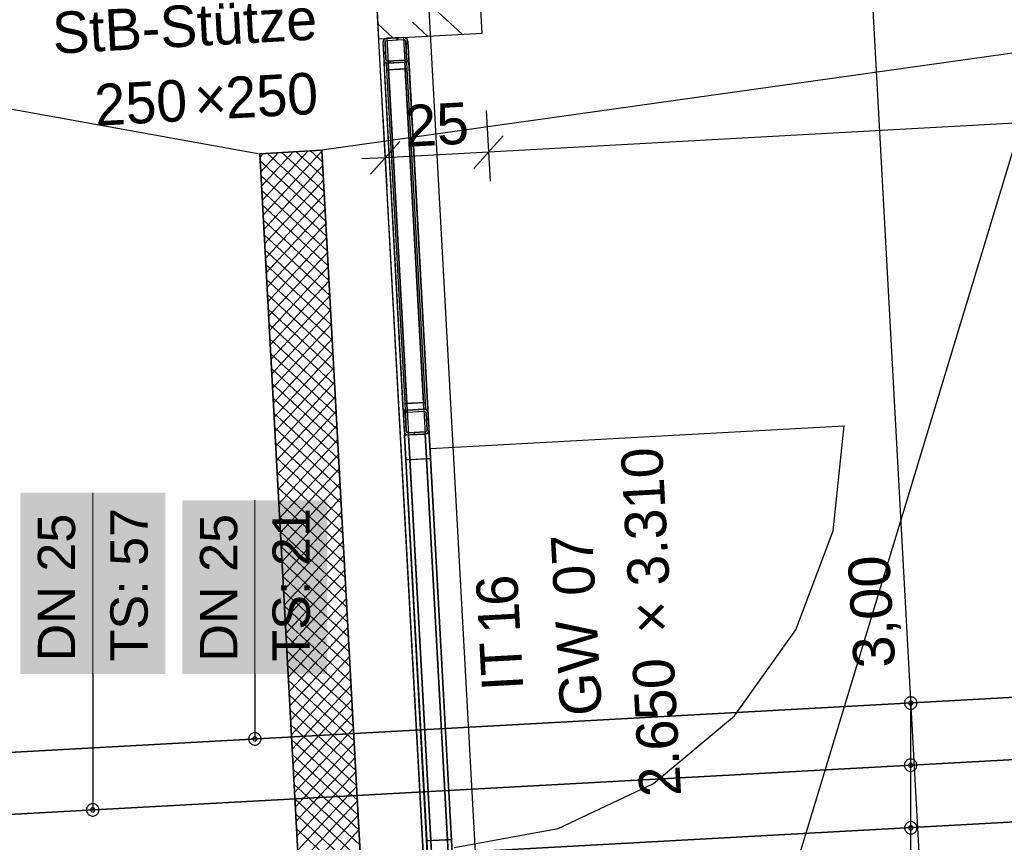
# Model space of a CAD drawing. Extents: x 199 to 1388, y 138 to 979.
# Tile 39 of 155: x 673 to 720, y 416 to 455. Entities that reach past the tile are written whole.
import ezdxf
from ezdxf.lldxf.tags import DXFTag

# ---------------------------------------------------------------- set-up
doc = ezdxf.new("R2010")
doc.units = 0
for name, color, linetype, lineweight, true_color in [('01AFU Allgemein Bemaßung-A07ET47HDI', 7, 'Continuous', 25, 0x848484), ('20 Bodenaufbau - Gefällelinien', 7, 'Continuous', 25, 0x848484), ('20 Dach Stb-Decke-A07ET47IDI', 7, 'Continuous', 25, 0x848484), ('20 Gitterwände - Beschriftung-A07ET47UDI', 7, 'Continuous', 25, 0x848484), ('20 Gitterwände-A07ET47DDI', 7, 'Continuous', 25, 0x848484), ('20 Innenwände-A07ET47KDI', 7, 'Continuous', 25, 0x848484), ('20 Stützen - Beschriftung-A07ET47VDI', 7, 'Continuous', 25, 0x848484), ('20 Stützen-A07ET47WDI', 7, 'Continuous', 25, 0x848484), ('20 Türen Gitterwände - NR', 7, 'Continuous', 25, 0x848484), ('70 Bodenabläufe+Rinnen', 7, 'Continuous', 25, 0x848484), ('A-0', 7, 'Continuous', 25, 0x848484), ('H_Ruecklauf', 5, 'STRICHLINIE2', 35, 0x0000ff), ('H_Vorlauf', 1, 'Continuous', 35, 0xff0000), ('UPO_Loop2', 140, 'Continuous', 30, 0x00bfff)]:
    doc.layers.add(name, color=color, linetype=linetype, lineweight=lineweight, true_color=true_color)
for name, color, linetype, lineweight in [('02 Raster Gebäude-A07ET47NDI', 7, 'Continuous', 25), ('H_Mass', 7, 'Continuous', 25), ('H_Text', 7, 'Continuous', 25)]:
    doc.layers.add(name, color=color, linetype=linetype, lineweight=lineweight)
doc.styles.get("Standard").update_dxf_attribs({"font": 'arial.ttf'})
tags = doc.linetypes.add('Raster-A07ET47ODI', pattern=[0.2, 0.1, -0.05, 0, -0.05]).pattern_tags.tags
tags[10:11] = [DXFTag(74, 4), DXFTag(75, 0), DXFTag(340, '0'), DXFTag(46, 1.0), DXFTag(50, 0.0), DXFTag(44, 0.0), DXFTag(45, 0.0)]
tags[8:9] = [DXFTag(74, 4), DXFTag(75, 0), DXFTag(340, '0'), DXFTag(46, 1.0), DXFTag(50, 0.0), DXFTag(44, 0.0), DXFTag(45, 0.0)]
tags[6:7] = [DXFTag(74, 4), DXFTag(75, 0), DXFTag(340, '0'), DXFTag(46, 1.0), DXFTag(50, 0.0), DXFTag(44, 0.0), DXFTag(45, 0.0)]
tags[4:5] = [DXFTag(74, 4), DXFTag(75, 0), DXFTag(340, '0'), DXFTag(46, 1.0), DXFTag(50, 0.0), DXFTag(44, 0.0), DXFTag(45, 0.0)]
tags = doc.linetypes.add('Strichlinie', pattern=[0.75, 0.5, -0.25]).pattern_tags.tags
tags[6:7] = [DXFTag(74, 4), DXFTag(75, 0), DXFTag(340, '0'), DXFTag(46, 1.0), DXFTag(50, 0.0), DXFTag(44, 0.0), DXFTag(45, 0.0)]
tags[4:5] = [DXFTag(74, 4), DXFTag(75, 0), DXFTag(340, '0'), DXFTag(46, 1.0), DXFTag(50, 0.0), DXFTag(44, 0.0), DXFTag(45, 0.0)]
tags = doc.linetypes.add('Strichlinie eng-A07ET47GDI', pattern=[0.115, 0.075, -0.04]).pattern_tags.tags
tags[6:7] = [DXFTag(74, 4), DXFTag(75, 0), DXFTag(340, '0'), DXFTag(46, 1.0), DXFTag(50, 0.0), DXFTag(44, 0.0), DXFTag(45, 0.0)]
tags[4:5] = [DXFTag(74, 4), DXFTag(75, 0), DXFTag(340, '0'), DXFTag(46, 1.0), DXFTag(50, 0.0), DXFTag(44, 0.0), DXFTag(45, 0.0)]
tags = doc.linetypes.add('STRICHLINIE2', pattern=[9.525, 6.35, -3.175]).pattern_tags.tags
tags[6:7] = [DXFTag(74, 4), DXFTag(75, 0), DXFTag(340, '0'), DXFTag(46, 0.0), DXFTag(50, 0.0), DXFTag(44, 0.0), DXFTag(45, 0.0)]
tags[4:5] = [DXFTag(74, 4), DXFTag(75, 0), DXFTag(340, '0'), DXFTag(46, 0.0), DXFTag(50, 0.0), DXFTag(44, 0.0), DXFTag(45, 0.0)]
tags = doc.linetypes.add('Öffnungslinie Tür Fenster-A07ET47JDI', pattern=[0.115, 0.075, -0.04]).pattern_tags.tags
tags[6:7] = [DXFTag(74, 4), DXFTag(75, 0), DXFTag(340, '0'), DXFTag(46, 1.0), DXFTag(50, 0.0), DXFTag(44, 0.0), DXFTag(45, 0.0)]
tags[4:5] = [DXFTag(74, 4), DXFTag(75, 0), DXFTag(340, '0'), DXFTag(46, 1.0), DXFTag(50, 0.0), DXFTag(44, 0.0), DXFTag(45, 0.0)]

# ---------------------------------------------------------------- blocks, each defined once
blk = doc.blocks.new('Referenz-A07ET47ZDI', base_point=(226.995, 158.1))
at = {"layer": '01AFU Allgemein Bemaßung-A07ET47HDI'}
for p, q in [((713.82, 456.575), (717.099, 396.665)), ((760.229, 452.355), (695.329, 448.803)), ((690.227, 450.526), (690.413, 447.125)), ((695.22, 450.8), (695.406, 447.398)), ((694.621, 448.013), (696.037, 449.593)), ((691.044, 449.319), (689.629, 447.739)), ((690.336, 448.529), (689.213, 448.468)), ((695.329, 448.803), (690.336, 448.529))]:
    blk.add_line(p, q, dxfattribs=at)
at = {"layer": '02 Raster Gebäude-A07ET47NDI', "linetype": 'Raster-A07ET47ODI', "ltscale": 56.250004}
for p, q in [((665.259, 952.393), (702.269, 276.272)), ((670.061, 282.096), (817.241, 767.508))]:
    blk.add_line(p, q, dxfattribs=at)
at = {"layer": '20 Bodenaufbau - Gefällelinien', "linetype": 'Öffnungslinie Tür Fenster-A07ET47JDI', "ltscale": 56.250004}
for p, q in [((759.86, 459.095), (687.281, 448.887)), ((649.759, 454.95), (684.285, 448.723))]:
    blk.add_line(p, q, dxfattribs=at)
at = {"layer": '20 Bodenaufbau - Gefällelinien'}
for p, q in [((684.285, 448.723), (687.281, 448.887)), ((687.018, 398.798), (684.285, 448.723)), ((687.281, 448.887), (690.014, 398.962))]:
    blk.add_line(p, q, dxfattribs=at)
at = {"layer": '20 Dach Stb-Decke-A07ET47IDI', "linetype": 'Öffnungslinie Tür Fenster-A07ET47JDI', "ltscale": 56.250004}
blk.add_line((693.221, 395.858), (686.443, 519.672), dxfattribs=at)
at = {"layer": '20 Gitterwände-A07ET47DDI', "linetype": 'Strichlinie eng-A07ET47GDI', "ltscale": 56.250004}
for p, q in [((690.323, 454.26), (690.254, 454.182)), ((690.422, 454.292), (690.323, 454.26)), ((691.221, 454.335), (690.422, 454.292)), ((690.422, 454.292), (691.47, 435.158)), ((691.221, 454.335), (692.269, 435.201)), ((691.322, 454.314), (691.221, 454.335)), ((691.399, 454.245), (691.322, 454.314)), ((691.431, 454.147), (691.399, 454.245)), ((690.254, 454.182), (690.233, 454.081)), ((690.233, 454.081), (691.27, 435.147)), ((691.431, 454.147), (692.468, 435.212)), ((692.468, 435.212), (693.671, 413.245)), ((691.27, 435.147), (692.473, 413.18)), ((691.47, 435.158), (692.673, 413.191)), ((692.269, 435.201), (693.472, 413.234))]:
    blk.add_line(p, q, dxfattribs=at)
at = {"layer": '20 Gitterwände-A07ET47DDI'}
for p, q in [((690.254, 454.182), (690.323, 454.26)), ((690.323, 454.26), (690.422, 454.292)), ((690.422, 454.292), (691.221, 454.335)), ((690.427, 454.192), (691.226, 454.236)), ((690.98, 454.322), (690.883, 454.217)), ((691.221, 454.335), (691.322, 454.314)), ((691.226, 454.236), (691.277, 454.225)), ((691.277, 454.225), (691.315, 454.19)), ((691.322, 454.314), (691.399, 454.245)), ((691.431, 454.147), (691.399, 454.245)), ((690.254, 454.182), (690.233, 454.081)), ((690.233, 454.081), (690.277, 453.282)), ((690.344, 454.137), (690.333, 454.087)), ((690.333, 454.087), (690.377, 453.288)), ((690.344, 454.137), (690.378, 454.176)), ((690.378, 454.176), (690.427, 454.192)), ((691.331, 454.141), (691.315, 454.19)), ((691.375, 453.342), (691.331, 454.141)), ((691.435, 454.078), (691.34, 453.975)), ((691.475, 453.348), (691.431, 454.147)), ((690.357, 453.646), (690.262, 453.544)), ((690.277, 453.282), (690.309, 453.184)), ((690.377, 453.288), (690.393, 453.239)), ((691.33, 453.253), (691.364, 453.292)), ((691.364, 453.292), (691.375, 453.342)), ((691.454, 453.247), (691.475, 453.348)), ((690.314, 453.084), (690.288, 453.083)), ((691.204, 436.345), (690.288, 453.083)), ((690.309, 453.184), (690.386, 453.115)), ((690.388, 453.088), (690.314, 453.084)), ((690.386, 453.115), (690.487, 453.094)), ((691.386, 453.143), (690.388, 453.088)), ((690.487, 453.094), (690.388, 453.088)), ((690.388, 453.088), (690.405, 452.769)), ((690.393, 453.239), (690.431, 453.204)), ((690.405, 452.769), (691.404, 452.823)), ((690.431, 453.204), (690.482, 453.193)), ((690.482, 453.193), (691.281, 453.237)), ((690.487, 453.094), (691.286, 453.137)), ((691.404, 436.356), (690.487, 453.094)), ((691.304, 452.818), (690.505, 452.774)), ((690.627, 453.201), (690.529, 453.096)), ((691.281, 453.237), (691.33, 453.253)), ((691.286, 453.137), (691.385, 453.17)), ((691.386, 453.143), (691.286, 453.137)), ((692.203, 436.4), (691.286, 453.137)), ((691.404, 452.823), (691.304, 452.818)), ((691.304, 452.818), (692.185, 436.719)), ((692.185, 436.719), (691.304, 452.818)), ((691.385, 453.17), (691.454, 453.247)), ((691.459, 453.147), (691.386, 453.143)), ((691.404, 452.823), (691.386, 453.143)), ((692.285, 436.725), (691.404, 452.823)), ((691.486, 453.148), (691.459, 453.147)), ((692.403, 436.411), (691.486, 453.148)), ((690.505, 452.774), (690.405, 452.769)), ((690.405, 452.769), (691.287, 436.67)), ((691.387, 436.675), (690.505, 452.774)), ((690.505, 452.774), (691.387, 436.675)), ((692.285, 436.725), (691.287, 436.67)), ((691.287, 436.67), (691.387, 436.675)), ((691.287, 436.67), (691.304, 436.35)), ((691.387, 436.675), (692.185, 436.719)), ((692.185, 436.719), (692.285, 436.725)), ((692.303, 436.405), (692.285, 436.725)), ((691.204, 436.345), (691.231, 436.346)), ((691.237, 436.247), (691.215, 436.145)), ((691.417, 436.357), (691.216, 436.138)), ((691.231, 436.346), (691.304, 436.35)), ((691.237, 436.247), (691.306, 436.324)), ((691.304, 436.35), (692.303, 436.405)), ((691.304, 436.35), (691.404, 436.356)), ((691.306, 436.324), (691.404, 436.356)), ((691.326, 436.201), (691.315, 436.151)), ((691.326, 436.201), (691.36, 436.24)), ((691.36, 436.24), (691.41, 436.256)), ((691.404, 436.356), (692.203, 436.4)), ((691.41, 436.256), (692.208, 436.3)), ((692.203, 436.4), (692.303, 436.405)), ((692.203, 436.4), (692.304, 436.378)), ((692.208, 436.3), (692.259, 436.289)), ((692.259, 436.289), (692.298, 436.255)), ((692.314, 436.205), (692.298, 436.255)), ((692.303, 436.405), (692.376, 436.409)), ((692.304, 436.378), (692.381, 436.309)), ((692.358, 435.407), (692.314, 436.205)), ((692.376, 436.409), (692.403, 436.411)), ((692.414, 436.211), (692.381, 436.309)), ((692.457, 435.412), (692.414, 436.211)), ((691.215, 436.145), (691.259, 435.346)), ((691.315, 436.151), (691.359, 435.352)), ((692.426, 435.976), (692.332, 435.873)), ((691.259, 435.346), (691.291, 435.248)), ((692.468, 435.212), (691.27, 435.147)), ((691.291, 435.248), (691.368, 435.179)), ((691.359, 435.352), (691.375, 435.303)), ((691.375, 435.303), (691.414, 435.268)), ((691.414, 435.268), (691.464, 435.258)), ((691.464, 435.258), (692.263, 435.301)), ((691.78, 435.275), (691.683, 435.169)), ((692.263, 435.301), (692.312, 435.317)), ((692.269, 435.201), (692.367, 435.234)), ((692.312, 435.317), (692.347, 435.356)), ((692.347, 435.356), (692.358, 435.407)), ((692.367, 435.234), (692.436, 435.311)), ((692.436, 435.311), (692.457, 435.412)), ((692.468, 435.212), (692.442, 435.211)), ((693.606, 414.444), (692.468, 435.212)), ((692.534, 434.014), (692.468, 435.212)), ((691.297, 435.148), (691.27, 435.147)), ((691.27, 435.147), (691.336, 433.949)), ((692.408, 414.378), (691.27, 435.147)), ((691.37, 435.152), (691.297, 435.148)), ((691.368, 435.179), (691.47, 435.158)), ((691.47, 435.158), (691.37, 435.152)), ((691.47, 435.158), (692.269, 435.201)), ((692.607, 414.389), (691.47, 435.158)), ((692.368, 435.207), (692.269, 435.201)), ((693.406, 414.433), (692.269, 435.201)), ((692.442, 435.211), (692.368, 435.207)), ((691.336, 433.949), (692.534, 434.014)), ((691.535, 433.96), (691.336, 433.949)), ((691.336, 433.949), (692.342, 415.576)), ((692.334, 434.003), (691.535, 433.96)), ((692.542, 415.587), (691.535, 433.96)), ((691.535, 433.96), (692.542, 415.587)), ((692.534, 434.014), (692.334, 434.003)), ((692.334, 434.003), (693.341, 415.631)), ((693.341, 415.631), (692.334, 434.003)), ((693.54, 415.642), (692.534, 434.014)), ((693.54, 415.642), (692.342, 415.576)), ((692.342, 415.576), (692.542, 415.587)), ((692.342, 415.576), (692.408, 414.378)), ((692.542, 415.587), (693.341, 415.631)), ((693.341, 415.631), (693.54, 415.642)), ((693.606, 414.444), (693.54, 415.642))]:
    blk.add_line(p, q, dxfattribs=at)
at = {"layer": '20 Gitterwände-A07ET47DDI', "linetype": 'Strichlinie', "ltscale": 56.250004}
for p, q in [((692.519, 434.501), (712.489, 435.594)), ((711.958, 430.527), (712.489, 435.594)), ((710.157, 425.761), (711.958, 430.527)), ((707.204, 421.609), (710.157, 425.761)), ((703.293, 418.344), (707.204, 421.609)), ((698.68, 416.18), (703.293, 418.344)), ((693.669, 415.259), (698.68, 416.18))]:
    blk.add_line(p, q, dxfattribs=at)
at = {"layer": '20 Innenwände-A07ET47KDI', "linetype": 'Öffnungslinie Tür Fenster-A07ET47JDI', "ltscale": 56.250004}
blk.add_line((686.163, 524.665), (696.662, 333.045), dxfattribs=at)
at = {"layer": '20 Stützen-A07ET47WDI'}
for p, q in [((695.015, 454.543), (694.741, 459.536)), ((689.749, 459.262), (690.023, 454.27)), ((694.056, 454.491), (689.795, 458.42)), ((690.715, 454.308), (689.984, 454.982)), ((692.385, 454.399), (691.664, 455.064)), ((690.023, 454.27), (695.015, 454.543))]:
    blk.add_line(p, q, dxfattribs=at)
at = {"layer": '70 Bodenabläufe+Rinnen'}
for p, q in [((684.285, 448.723), (687.281, 448.887)), ((687.018, 398.798), (684.285, 448.723)), ((684.466, 448.733), (684.295, 448.547)), ((685.183, 448.772), (684.333, 447.851)), ((685.899, 448.812), (684.371, 447.155)), ((686.615, 448.851), (684.409, 446.458)), ((687.283, 448.838), (684.447, 445.762)), ((687.429, 446.184), (684.653, 448.743)), ((687.39, 446.9), (685.349, 448.781)), ((687.35, 447.616), (686.045, 448.82)), ((687.311, 448.332), (686.742, 448.858)), ((687.281, 448.887), (690.014, 398.962)), ((687.468, 445.467), (684.304, 448.385)), ((687.322, 448.142), (684.485, 445.066)), ((687.507, 444.751), (684.343, 447.669)), ((687.36, 447.445), (684.524, 444.37)), ((687.546, 444.035), (684.382, 446.952)), ((687.398, 446.749), (684.562, 443.673)), ((687.586, 443.319), (684.421, 446.236)), ((687.436, 446.053), (684.6, 442.977)), ((687.625, 442.602), (684.461, 445.52)), ((687.474, 445.357), (684.638, 442.281)), ((687.664, 441.886), (684.5, 444.804)), ((687.512, 444.66), (684.676, 441.585)), ((687.703, 441.17), (684.539, 444.087)), ((687.55, 443.964), (684.714, 440.888)), ((687.742, 440.453), (684.578, 443.371)), ((687.588, 443.268), (684.752, 440.192)), ((687.782, 439.737), (684.617, 442.655)), ((687.627, 442.572), (684.79, 439.496)), ((687.821, 439.021), (684.657, 441.939)), ((687.665, 441.875), (684.828, 438.8)), ((687.86, 438.305), (684.696, 441.222)), ((687.703, 441.179), (684.867, 438.103)), ((687.899, 437.588), (684.735, 440.506)), ((687.741, 440.483), (684.905, 437.407)), ((687.938, 436.872), (684.774, 439.79)), ((687.779, 439.787), (684.943, 436.711)), ((687.978, 436.156), (684.814, 439.073)), ((687.817, 439.09), (684.981, 436.015)), ((688.017, 435.44), (684.853, 438.357)), ((687.855, 438.394), (685.019, 435.318)), ((688.056, 434.723), (684.892, 437.641)), ((687.893, 437.698), (685.057, 434.622)), ((688.095, 434.007), (684.931, 436.925)), ((687.931, 437.002), (685.095, 433.926)), ((688.135, 433.291), (684.97, 436.208)), ((687.97, 436.305), (685.133, 433.23)), ((688.174, 432.574), (685.01, 435.492)), ((688.008, 435.609), (685.172, 432.533)), ((688.213, 431.858), (685.049, 434.776)), ((688.046, 434.913), (685.21, 431.837)), ((688.252, 431.142), (685.088, 434.06)), ((688.084, 434.217), (685.248, 431.141)), ((688.291, 430.426), (685.127, 433.343)), ((688.122, 433.52), (685.286, 430.445)), ((688.331, 429.709), (685.166, 432.627)), ((688.16, 432.824), (685.324, 429.748)), ((688.37, 428.993), (685.206, 431.911)), ((688.198, 432.128), (685.362, 429.052)), ((688.236, 431.432), (685.4, 428.356)), ((688.409, 428.277), (685.245, 431.195)), ((688.448, 427.561), (685.284, 430.478)), ((688.274, 430.735), (685.438, 427.66)), ((688.313, 430.039), (685.476, 426.963)), ((688.487, 426.844), (685.323, 429.762)), ((688.527, 426.128), (685.362, 429.046)), ((688.351, 429.343), (685.515, 426.267)), ((688.389, 428.647), (685.553, 425.571)), ((688.566, 425.412), (685.402, 428.329)), ((688.605, 424.695), (685.441, 427.613)), ((688.427, 427.95), (685.591, 424.875)), ((688.465, 427.254), (685.629, 424.178)), ((688.644, 423.979), (685.48, 426.897)), ((688.503, 426.558), (685.667, 423.482)), ((688.683, 423.263), (685.519, 426.181)), ((688.541, 425.862), (685.705, 422.786)), ((688.723, 422.547), (685.558, 425.464)), ((688.579, 425.165), (685.743, 422.09)), ((688.762, 421.83), (685.598, 424.748)), ((688.617, 424.469), (685.781, 421.393)), ((688.801, 421.114), (685.637, 424.032)), ((688.656, 423.773), (685.819, 420.697)), ((688.84, 420.398), (685.676, 423.316)), ((688.694, 423.077), (685.858, 420.001)), ((688.879, 419.682), (685.715, 422.599)), ((688.732, 422.38), (685.896, 419.305)), ((688.919, 418.965), (685.755, 421.883)), ((688.77, 421.684), (685.934, 418.608)), ((688.958, 418.249), (685.794, 421.167)), ((688.808, 420.988), (685.972, 417.912)), ((688.997, 417.533), (685.833, 420.45)), ((688.846, 420.292), (686.01, 417.216)), ((689.036, 416.816), (685.872, 419.734)), ((688.884, 419.595), (686.048, 416.52)), ((689.076, 416.1), (685.911, 419.018)), ((688.922, 418.899), (686.086, 415.823)), ((689.115, 415.384), (685.951, 418.302)), ((688.96, 418.203), (686.124, 415.127)), ((689.154, 414.668), (685.99, 417.585)), ((688.999, 417.507), (686.162, 414.431)), ((689.193, 413.951), (686.029, 416.869)), ((689.037, 416.81), (686.201, 413.735)), ((689.232, 413.235), (686.068, 416.153)), ((689.075, 416.114), (686.239, 413.038))]:
    blk.add_line(p, q, dxfattribs=at)
at = {"layer": 'A-0', "linetype": 'Continuous', "ltscale": 312.5}
for p, q in [((695.015, 454.543), (694.741, 459.536)), ((689.749, 459.262), (690.023, 454.27)), ((690.023, 454.27), (695.015, 454.543)), ((690.323, 454.26), (690.254, 454.182)), ((690.422, 454.292), (690.323, 454.26)), ((691.221, 454.335), (690.422, 454.292)), ((690.427, 454.192), (691.226, 454.236)), ((691.322, 454.314), (691.221, 454.335)), ((691.226, 454.236), (691.277, 454.225)), ((691.277, 454.225), (691.315, 454.19)), ((691.399, 454.245), (691.322, 454.314)), ((691.431, 454.147), (691.399, 454.245)), ((690.254, 454.182), (690.233, 454.081)), ((690.233, 454.081), (690.277, 453.282)), ((690.333, 454.087), (690.344, 454.137)), ((690.377, 453.288), (690.333, 454.087)), ((690.344, 454.137), (690.378, 454.176)), ((690.378, 454.176), (690.427, 454.192)), ((691.315, 454.19), (691.331, 454.141)), ((691.331, 454.141), (691.375, 453.342)), ((691.475, 453.348), (691.431, 454.147)), ((690.277, 453.282), (690.309, 453.184)), ((690.393, 453.239), (690.377, 453.288)), ((691.364, 453.292), (691.33, 453.253)), ((691.375, 453.342), (691.364, 453.292)), ((691.454, 453.247), (691.475, 453.348)), ((690.309, 453.184), (690.386, 453.115)), ((690.386, 453.115), (690.487, 453.094)), ((690.431, 453.204), (690.393, 453.239)), ((690.482, 453.193), (690.431, 453.204)), ((691.281, 453.237), (690.482, 453.193)), ((690.487, 453.094), (691.286, 453.137)), ((691.33, 453.253), (691.281, 453.237)), ((691.286, 453.137), (691.385, 453.17)), ((691.385, 453.17), (691.454, 453.247)), ((687.281, 448.887), (684.285, 448.723)), ((684.285, 448.723), (687.018, 398.798)), ((690.014, 398.962), (687.281, 448.887)), ((691.237, 436.247), (691.215, 436.145)), ((691.306, 436.324), (691.237, 436.247)), ((691.404, 436.356), (691.306, 436.324)), ((691.315, 436.151), (691.326, 436.201)), ((691.326, 436.201), (691.36, 436.24)), ((691.36, 436.24), (691.41, 436.256)), ((692.203, 436.4), (691.404, 436.356)), ((691.41, 436.256), (692.208, 436.3)), ((692.304, 436.378), (692.203, 436.4)), ((692.208, 436.3), (692.259, 436.289)), ((692.259, 436.289), (692.298, 436.255)), ((692.298, 436.255), (692.314, 436.205)), ((692.381, 436.309), (692.304, 436.378)), ((692.314, 436.205), (692.358, 435.407)), ((692.414, 436.211), (692.381, 436.309)), ((692.457, 435.412), (692.414, 436.211)), ((691.215, 436.145), (691.259, 435.346)), ((691.359, 435.352), (691.315, 436.151)), ((691.259, 435.346), (691.291, 435.248)), ((691.291, 435.248), (691.368, 435.179)), ((691.375, 435.303), (691.359, 435.352)), ((691.414, 435.268), (691.375, 435.303)), ((691.464, 435.258), (691.414, 435.268)), ((692.263, 435.301), (691.464, 435.258)), ((692.312, 435.317), (692.263, 435.301)), ((692.269, 435.201), (692.367, 435.234)), ((692.347, 435.356), (692.312, 435.317)), ((692.358, 435.407), (692.347, 435.356)), ((692.367, 435.234), (692.436, 435.311)), ((692.436, 435.311), (692.457, 435.412)), ((691.368, 435.179), (691.47, 435.158)), ((691.47, 435.158), (692.269, 435.201))]:
    blk.add_line(p, q, dxfattribs=at)
at = {"layer": '01AFU Allgemein Bemaßung-A07ET47HDI', "linetype": 'ByBlock', "ltscale": 40.625, "char_height": 2, "attachment_point": 1}
for s, insert, rotation in [('{\\fArial;25}', (691.212, 451.047), 3.1332), ('{\\fArial;3,00}', (712.957, 423.857), 93.1325)]:
    blk.add_mtext(s, dxfattribs=dict(at, insert=insert, rotation=rotation))
at = {"layer": '20 Gitterwände - Beschriftung-A07ET47UDI', "char_height": 2, "attachment_point": 1, "rotation": 93.1332}
for s, insert in [('{\\fCentury Gothic;3.310}', (702.069, 427.815)), ('{\\fCentury Gothic;07}', (698.486, 427.347)), ('{\\fCentury Gothic;×}', (702.194, 425.529)), ('{\\fCentury Gothic;GW}', (698.804, 421.553)), ('{\\fCentury Gothic;2.650}', (702.626, 417.648))]:
    blk.add_mtext(s, dxfattribs=dict(at, insert=insert))
at = {"layer": '20 Stützen - Beschriftung-A07ET47VDI', "char_height": 2, "attachment_point": 1, "rotation": 3.1332}
for s, insert in [('{\\fCentury Gothic;StB-Stütze}', (674.228, 455.537)), ('{\\fCentury Gothic;250}', (676.267, 452.064)), ('{\\fCentury Gothic;×}', (681.075, 452.327)), ('{\\fCentury Gothic;250}', (682.585, 452.409))]:
    blk.add_mtext(s, dxfattribs=dict(at, insert=insert))
at = {"layer": '20 Türen Gitterwände - NR', "char_height": 2, "attachment_point": 1, "rotation": 93.1332}
for s, insert in [('{\\fCentury Gothic;6}', (694.79, 426.861)), ('{\\fCentury Gothic;1}', (694.863, 425.526)), ('{\\fCentury Gothic;IT}', (695.014, 422.765))]:
    blk.add_mtext(s, dxfattribs=dict(at, insert=insert))

msp = doc.modelspace()

# ---------------------------------------------------------------- linework, layer by layer
at = {"layer": 'H_Mass'}
for p, q in [((715.462, 422.407), (715.44, 422.374)), ((715.488, 422.436), (715.462, 422.407)), ((715.517, 422.462), (715.488, 422.436)), ((715.55, 422.484), (715.517, 422.462)), ((715.585, 422.501), (715.55, 422.484)), ((715.622, 422.514), (715.585, 422.501)), ((715.661, 422.522), (715.622, 422.514)), ((715.7, 422.524), (715.661, 422.522)), ((715.739, 422.522), (715.7, 422.524)), ((715.777, 422.514), (715.739, 422.522)), ((715.815, 422.501), (715.777, 422.514)), ((715.85, 422.484), (715.815, 422.501)), ((715.882, 422.462), (715.85, 422.484)), ((715.912, 422.436), (715.882, 422.462)), ((715.938, 422.407), (715.912, 422.436)), ((715.96, 422.374), (715.938, 422.407)), ((715.402, 422.263), (715.4, 422.224)), ((715.4, 422.224), (715.402, 422.185)), ((715.41, 422.302), (715.402, 422.263)), ((715.402, 422.185), (715.41, 422.146)), ((715.423, 422.339), (715.41, 422.302)), ((715.41, 422.146), (715.423, 422.109)), ((715.44, 422.374), (715.423, 422.339)), ((715.423, 422.109), (715.44, 422.074)), ((715.44, 422.074), (715.462, 422.041)), ((715.462, 422.041), (715.488, 422.012)), ((715.488, 422.012), (715.517, 421.986)), ((715.517, 421.986), (715.55, 421.964)), ((715.55, 421.964), (715.585, 421.947)), ((715.585, 421.947), (715.622, 421.934)), ((715.601, 422.237), (715.6, 422.224)), ((715.6, 422.224), (715.601, 422.211)), ((715.603, 422.25), (715.601, 422.237)), ((715.601, 422.211), (715.603, 422.198)), ((715.607, 422.262), (715.603, 422.25)), ((715.603, 422.198), (715.607, 422.186)), ((715.613, 422.274), (715.607, 422.262)), ((715.607, 422.186), (715.613, 422.174)), ((715.62, 422.285), (715.613, 422.274)), ((715.613, 422.174), (715.62, 422.163)), ((715.629, 422.295), (715.62, 422.285)), ((715.62, 422.163), (715.629, 422.153)), ((715.622, 421.934), (715.661, 421.927)), ((715.639, 422.303), (715.629, 422.295)), ((715.629, 422.153), (715.639, 422.145)), ((715.65, 422.311), (715.639, 422.303)), ((715.639, 422.145), (715.65, 422.137)), ((715.661, 422.316), (715.65, 422.311)), ((715.65, 422.137), (715.661, 422.132)), ((715.674, 422.321), (715.661, 422.316)), ((715.661, 422.132), (715.674, 422.128)), ((715.661, 421.927), (715.7, 421.924)), ((715.687, 422.323), (715.674, 422.321)), ((715.674, 422.128), (715.687, 422.125)), ((715.7, 422.324), (715.687, 422.323)), ((715.687, 422.125), (715.7, 422.124)), ((715.713, 422.323), (715.7, 422.324)), ((715.7, 404.043), (715.7, 422.224)), ((715.7, 422.124), (715.713, 422.125)), ((715.7, 421.924), (715.739, 421.927)), ((715.726, 422.321), (715.713, 422.323)), ((715.713, 422.125), (715.726, 422.128)), ((715.738, 422.316), (715.726, 422.321)), ((715.726, 422.128), (715.738, 422.132)), ((715.75, 422.311), (715.738, 422.316)), ((715.738, 422.132), (715.75, 422.137)), ((715.739, 421.927), (715.777, 421.934)), ((715.761, 422.303), (715.75, 422.311)), ((715.75, 422.137), (715.761, 422.145)), ((715.77, 422.295), (715.761, 422.303)), ((715.761, 422.145), (715.77, 422.153)), ((715.779, 422.285), (715.77, 422.295)), ((715.77, 422.153), (715.779, 422.163)), ((715.777, 421.934), (715.815, 421.947)), ((715.786, 422.274), (715.779, 422.285)), ((715.779, 422.163), (715.786, 422.174)), ((715.792, 422.262), (715.786, 422.274)), ((715.786, 422.174), (715.792, 422.186)), ((715.796, 422.25), (715.792, 422.262)), ((715.792, 422.186), (715.796, 422.198)), ((715.799, 422.237), (715.796, 422.25)), ((715.796, 422.198), (715.799, 422.211)), ((715.8, 422.224), (715.799, 422.237)), ((715.799, 422.211), (715.8, 422.224)), ((715.815, 421.947), (715.85, 421.964)), ((715.85, 421.964), (715.882, 421.986)), ((715.882, 421.986), (715.912, 422.012)), ((715.912, 422.012), (715.938, 422.041)), ((715.938, 422.041), (715.96, 422.074)), ((715.977, 422.339), (715.96, 422.374)), ((715.96, 422.074), (715.977, 422.109)), ((715.99, 422.302), (715.977, 422.339)), ((715.977, 422.109), (715.99, 422.146)), ((715.997, 422.263), (715.99, 422.302)), ((715.99, 422.146), (715.997, 422.185)), ((716, 422.224), (715.997, 422.263)), ((715.997, 422.185), (716, 422.224)), ((715.399, 419.265), (715.397, 419.226)), ((715.397, 419.226), (715.399, 419.187)), ((715.407, 419.304), (715.399, 419.265)), ((715.399, 419.187), (715.407, 419.149)), ((715.419, 419.341), (715.407, 419.304)), ((715.407, 419.149), (715.419, 419.111)), ((715.437, 419.376), (715.419, 419.341)), ((715.419, 419.111), (715.437, 419.076)), ((715.459, 419.409), (715.437, 419.376)), ((715.437, 419.076), (715.459, 419.044)), ((715.485, 419.438), (715.459, 419.409)), ((715.514, 419.464), (715.485, 419.438)), ((715.547, 419.486), (715.514, 419.464)), ((715.582, 419.503), (715.547, 419.486)), ((715.619, 419.516), (715.582, 419.503)), ((715.598, 419.239), (715.597, 419.226)), ((715.597, 419.226), (715.598, 419.213)), ((715.6, 419.252), (715.598, 419.239)), ((715.598, 419.213), (715.6, 419.2)), ((715.604, 419.264), (715.6, 419.252)), ((715.6, 419.2), (715.604, 419.188)), ((715.61, 419.276), (715.604, 419.264)), ((715.604, 419.188), (715.61, 419.176)), ((715.617, 419.287), (715.61, 419.276)), ((715.61, 419.176), (715.617, 419.165)), ((715.626, 419.297), (715.617, 419.287)), ((715.617, 419.165), (715.626, 419.155)), ((715.657, 419.524), (715.619, 419.516)), ((715.636, 419.306), (715.626, 419.297)), ((715.626, 419.155), (715.636, 419.147)), ((715.647, 419.313), (715.636, 419.306)), ((715.636, 419.147), (715.647, 419.14)), ((715.658, 419.319), (715.647, 419.313)), ((715.647, 419.14), (715.658, 419.134)), ((715.697, 419.526), (715.657, 419.524)), ((715.671, 419.323), (715.658, 419.319)), ((715.658, 419.134), (715.671, 419.13)), ((715.684, 419.325), (715.671, 419.323)), ((715.671, 419.13), (715.684, 419.127)), ((715.697, 419.326), (715.684, 419.325)), ((715.684, 419.127), (715.697, 419.126)), ((715.736, 419.524), (715.697, 419.526)), ((715.71, 419.325), (715.697, 419.326)), ((715.7, 404.033), (715.697, 419.226)), ((715.697, 419.126), (715.71, 419.127)), ((715.723, 419.323), (715.71, 419.325)), ((715.71, 419.127), (715.723, 419.13)), ((715.735, 419.319), (715.723, 419.323)), ((715.723, 419.13), (715.735, 419.134)), ((715.747, 419.313), (715.735, 419.319)), ((715.735, 419.134), (715.747, 419.14)), ((715.774, 419.516), (715.736, 419.524)), ((715.758, 419.306), (715.747, 419.313)), ((715.747, 419.14), (715.758, 419.147)), ((715.767, 419.297), (715.758, 419.306)), ((715.758, 419.147), (715.767, 419.155)), ((715.776, 419.287), (715.767, 419.297)), ((715.767, 419.155), (715.776, 419.165)), ((715.811, 419.503), (715.774, 419.516)), ((715.783, 419.276), (715.776, 419.287)), ((715.776, 419.165), (715.783, 419.176)), ((715.789, 419.264), (715.783, 419.276)), ((715.783, 419.176), (715.789, 419.188)), ((715.793, 419.252), (715.789, 419.264)), ((715.789, 419.188), (715.793, 419.2)), ((715.796, 419.239), (715.793, 419.252)), ((715.793, 419.2), (715.796, 419.213)), ((715.797, 419.226), (715.796, 419.239)), ((715.796, 419.213), (715.797, 419.226)), ((715.847, 419.486), (715.811, 419.503)), ((715.879, 419.464), (715.847, 419.486)), ((715.909, 419.438), (715.879, 419.464)), ((715.935, 419.409), (715.909, 419.438)), ((715.956, 419.376), (715.935, 419.409)), ((715.935, 419.044), (715.956, 419.076)), ((715.974, 419.341), (715.956, 419.376)), ((715.956, 419.076), (715.974, 419.111)), ((715.986, 419.304), (715.974, 419.341)), ((715.974, 419.111), (715.986, 419.149)), ((715.994, 419.265), (715.986, 419.304)), ((715.986, 419.149), (715.994, 419.187)), ((715.997, 419.226), (715.994, 419.265)), ((715.994, 419.187), (715.997, 419.226)), ((715.459, 419.044), (715.485, 419.014)), ((715.485, 419.014), (715.514, 418.988)), ((715.514, 418.988), (715.547, 418.966)), ((715.547, 418.966), (715.582, 418.949)), ((715.582, 418.949), (715.619, 418.936)), ((715.619, 418.936), (715.657, 418.929)), ((715.657, 418.929), (715.697, 418.926)), ((715.697, 418.926), (715.736, 418.929)), ((715.736, 418.929), (715.774, 418.936)), ((715.774, 418.936), (715.811, 418.949)), ((715.811, 418.949), (715.847, 418.966)), ((715.847, 418.966), (715.879, 418.988)), ((715.879, 418.988), (715.909, 419.014)), ((715.909, 419.014), (715.935, 419.044)), ((715.405, 416.244), (715.403, 416.205)), ((715.413, 416.282), (715.405, 416.244)), ((715.425, 416.32), (715.413, 416.282)), ((715.443, 416.355), (715.425, 416.32)), ((715.465, 416.387), (715.443, 416.355)), ((715.49, 416.417), (715.465, 416.387)), ((715.52, 416.443), (715.49, 416.417)), ((715.553, 416.465), (715.52, 416.443)), ((715.588, 416.482), (715.553, 416.465)), ((715.625, 416.495), (715.588, 416.482)), ((715.606, 416.231), (715.603, 416.218)), ((715.603, 416.218), (715.603, 416.205)), ((715.61, 416.243), (715.606, 416.231)), ((715.616, 416.255), (715.61, 416.243)), ((715.623, 416.266), (715.616, 416.255)), ((715.632, 416.275), (715.623, 416.266)), ((715.663, 416.502), (715.625, 416.495)), ((715.642, 416.284), (715.632, 416.275)), ((715.653, 416.291), (715.642, 416.284)), ((715.664, 416.297), (715.653, 416.291)), ((715.703, 416.505), (715.663, 416.502)), ((715.677, 416.301), (715.664, 416.297)), ((715.69, 416.304), (715.677, 416.301)), ((715.703, 416.305), (715.69, 416.304)), ((715.742, 416.502), (715.703, 416.505)), ((715.716, 416.304), (715.703, 416.305)), ((715.728, 416.301), (715.716, 416.304)), ((715.741, 416.297), (715.728, 416.301)), ((715.753, 416.291), (715.741, 416.297)), ((715.78, 416.495), (715.742, 416.502)), ((715.763, 416.284), (715.753, 416.291)), ((715.773, 416.275), (715.763, 416.284)), ((715.782, 416.266), (715.773, 416.275)), ((715.817, 416.482), (715.78, 416.495)), ((715.789, 416.255), (715.782, 416.266)), ((715.795, 416.243), (715.789, 416.255)), ((715.799, 416.231), (715.795, 416.243)), ((715.802, 416.218), (715.799, 416.231)), ((715.803, 416.205), (715.802, 416.218)), ((715.853, 416.465), (715.817, 416.482)), ((715.885, 416.443), (715.853, 416.465)), ((715.915, 416.417), (715.885, 416.443)), ((715.941, 416.387), (715.915, 416.417)), ((715.962, 416.355), (715.941, 416.387)), ((715.98, 416.32), (715.962, 416.355)), ((715.992, 416.282), (715.98, 416.32)), ((716, 416.244), (715.992, 416.282)), ((716.003, 416.205), (716, 416.244)), ((715.403, 416.205), (715.405, 416.166)), ((715.405, 416.166), (715.413, 416.127)), ((715.413, 416.127), (715.425, 416.09)), ((715.425, 416.09), (715.443, 416.055)), ((715.443, 416.055), (715.465, 416.022)), ((715.465, 416.022), (715.49, 415.993)), ((715.49, 415.993), (715.52, 415.967)), ((715.52, 415.967), (715.553, 415.945)), ((715.553, 415.945), (715.588, 415.928)), ((715.588, 415.928), (715.625, 415.915)), ((715.603, 416.205), (715.603, 416.192)), ((715.603, 416.192), (715.606, 416.179)), ((715.606, 416.179), (715.61, 416.166)), ((715.61, 416.166), (715.616, 416.155)), ((715.616, 416.155), (715.623, 416.144)), ((715.623, 416.144), (715.632, 416.134)), ((715.625, 415.915), (715.663, 415.907)), ((715.632, 416.134), (715.642, 416.125)), ((715.642, 416.125), (715.653, 416.118)), ((715.653, 416.118), (715.664, 416.112)), ((715.663, 415.907), (715.703, 415.905)), ((715.664, 416.112), (715.677, 416.108)), ((715.677, 416.108), (715.69, 416.106)), ((715.69, 416.106), (715.703, 416.105)), ((715.7, 404.033), (715.703, 416.205)), ((715.703, 416.105), (715.716, 416.106)), ((715.703, 415.905), (715.742, 415.907)), ((715.716, 416.106), (715.728, 416.108)), ((715.728, 416.108), (715.741, 416.112)), ((715.741, 416.112), (715.753, 416.118)), ((715.742, 415.907), (715.78, 415.915)), ((715.753, 416.118), (715.763, 416.125)), ((715.763, 416.125), (715.773, 416.134)), ((715.773, 416.134), (715.782, 416.144)), ((715.78, 415.915), (715.817, 415.928)), ((715.782, 416.144), (715.789, 416.155)), ((715.789, 416.155), (715.795, 416.166)), ((715.795, 416.166), (715.799, 416.179)), ((715.799, 416.179), (715.802, 416.192)), ((715.802, 416.192), (715.803, 416.205)), ((715.817, 415.928), (715.853, 415.945)), ((715.853, 415.945), (715.885, 415.967)), ((715.885, 415.967), (715.915, 415.993)), ((715.915, 415.993), (715.941, 416.022)), ((715.941, 416.022), (715.962, 416.055)), ((715.962, 416.055), (715.98, 416.09)), ((715.98, 416.09), (715.992, 416.127)), ((715.992, 416.127), (716, 416.166)), ((716, 416.166), (716.003, 416.205))]:
    msp.add_line(p, q, dxfattribs=at)
at = {"layer": 'H_Ruecklauf', "ltscale": 0.35}
msp.add_line((608.137, 413.338), (747.933, 420.997), dxfattribs=at)
at = {"layer": 'H_Text', "lineweight": 18}
for p, q in [((676.228, 423.631), (676.228, 432.366)), ((684.052, 423.621), (684.052, 432.01))]:
    msp.add_line(p, q, dxfattribs=at)
at = {"layer": 'H_Text'}
for p, q in [((676.219, 423.636), (676.218, 423.635)), ((676.218, 423.635), (676.218, 423.633)), ((676.218, 423.633), (676.218, 423.632)), ((676.218, 423.632), (676.218, 423.631)), ((676.218, 423.631), (676.218, 423.629)), ((676.218, 423.629), (676.218, 423.628)), ((676.218, 423.628), (676.218, 423.627)), ((676.218, 423.627), (676.219, 423.626)), ((676.22, 423.637), (676.219, 423.636)), ((676.219, 423.626), (676.22, 423.625)), ((676.221, 423.638), (676.22, 423.637)), ((676.22, 423.625), (676.221, 423.624)), ((676.222, 423.639), (676.221, 423.638)), ((676.221, 423.624), (676.222, 423.623)), ((676.223, 423.639), (676.222, 423.639)), ((676.222, 423.623), (676.223, 423.622)), ((676.224, 423.64), (676.223, 423.639)), ((676.223, 423.622), (676.224, 423.622)), ((676.225, 423.64), (676.224, 423.64)), ((676.224, 423.622), (676.225, 423.621)), ((676.226, 423.641), (676.225, 423.64)), ((676.225, 423.621), (676.226, 423.621)), ((676.228, 423.641), (676.226, 423.641)), ((676.226, 423.621), (676.228, 423.621)), ((676.229, 423.641), (676.228, 423.641)), ((676.228, 423.631), (676.228, 417.069)), ((676.228, 423.621), (676.229, 423.621)), ((676.23, 423.64), (676.229, 423.641)), ((676.229, 423.621), (676.23, 423.621)), ((676.231, 423.64), (676.23, 423.64)), ((676.23, 423.621), (676.231, 423.622)), ((676.233, 423.639), (676.231, 423.64)), ((676.231, 423.622), (676.233, 423.622)), ((676.234, 423.639), (676.233, 423.639)), ((676.233, 423.622), (676.234, 423.623)), ((676.235, 423.638), (676.234, 423.639)), ((676.234, 423.623), (676.235, 423.624)), ((676.236, 423.637), (676.235, 423.638)), ((676.235, 423.624), (676.236, 423.625)), ((676.236, 423.636), (676.236, 423.637)), ((676.237, 423.635), (676.236, 423.636)), ((676.236, 423.626), (676.237, 423.627)), ((676.236, 423.625), (676.236, 423.626)), ((676.237, 423.633), (676.237, 423.635)), ((676.238, 423.632), (676.237, 423.633)), ((676.237, 423.628), (676.238, 423.629)), ((676.237, 423.627), (676.237, 423.628)), ((676.238, 423.631), (676.238, 423.632)), ((676.238, 423.629), (676.238, 423.631)), ((684.043, 423.626), (684.042, 423.625)), ((684.042, 423.625), (684.042, 423.623)), ((684.042, 423.623), (684.042, 423.622)), ((684.042, 423.622), (684.042, 423.621)), ((684.042, 423.621), (684.042, 423.619)), ((684.042, 423.619), (684.042, 423.618)), ((684.042, 423.618), (684.042, 423.617)), ((684.042, 423.617), (684.043, 423.616)), ((684.044, 423.627), (684.043, 423.626)), ((684.043, 423.616), (684.044, 423.615)), ((684.045, 423.628), (684.044, 423.627)), ((684.044, 423.615), (684.045, 423.614)), ((684.046, 423.629), (684.045, 423.628)), ((684.045, 423.614), (684.046, 423.613)), ((684.047, 423.629), (684.046, 423.629)), ((684.046, 423.613), (684.047, 423.612)), ((684.048, 423.63), (684.047, 423.629)), ((684.047, 423.612), (684.048, 423.612)), ((684.049, 423.63), (684.048, 423.63)), ((684.048, 423.612), (684.049, 423.611)), ((684.05, 423.631), (684.049, 423.63)), ((684.049, 423.611), (684.05, 423.611)), ((684.052, 423.631), (684.05, 423.631)), ((684.05, 423.611), (684.052, 423.611)), ((684.053, 423.631), (684.052, 423.631)), ((684.052, 423.621), (684.052, 420.493)), ((684.052, 423.611), (684.053, 423.611)), ((684.054, 423.63), (684.053, 423.631)), ((684.053, 423.611), (684.054, 423.611)), ((684.056, 423.63), (684.054, 423.63)), ((684.054, 423.611), (684.056, 423.612)), ((684.057, 423.629), (684.056, 423.63)), ((684.056, 423.612), (684.057, 423.612)), ((684.058, 423.629), (684.057, 423.629)), ((684.057, 423.612), (684.058, 423.613)), ((684.059, 423.628), (684.058, 423.629)), ((684.058, 423.613), (684.059, 423.614)), ((684.06, 423.627), (684.059, 423.628)), ((684.059, 423.614), (684.06, 423.615)), ((684.06, 423.626), (684.06, 423.627)), ((684.061, 423.625), (684.06, 423.626)), ((684.06, 423.616), (684.061, 423.617)), ((684.06, 423.615), (684.06, 423.616)), ((684.061, 423.623), (684.061, 423.625)), ((684.062, 423.622), (684.061, 423.623)), ((684.061, 423.618), (684.062, 423.619)), ((684.061, 423.617), (684.061, 423.618)), ((684.062, 423.621), (684.062, 423.622)), ((684.062, 423.619), (684.062, 423.621)), ((683.754, 420.533), (683.752, 420.493)), ((683.752, 420.493), (683.754, 420.454)), ((683.762, 420.571), (683.754, 420.533)), ((683.775, 420.608), (683.762, 420.571)), ((683.792, 420.643), (683.775, 420.608)), ((683.814, 420.676), (683.792, 420.643)), ((683.84, 420.706), (683.814, 420.676)), ((683.869, 420.731), (683.84, 420.706)), ((683.902, 420.753), (683.869, 420.731)), ((683.937, 420.771), (683.902, 420.753)), ((683.974, 420.783), (683.937, 420.771)), ((683.953, 420.507), (683.952, 420.493)), ((683.952, 420.493), (683.953, 420.48)), ((683.955, 420.519), (683.953, 420.507)), ((683.959, 420.532), (683.955, 420.519)), ((683.965, 420.543), (683.959, 420.532)), ((683.972, 420.554), (683.965, 420.543)), ((683.981, 420.564), (683.972, 420.554)), ((684.013, 420.791), (683.974, 420.783)), ((683.991, 420.573), (683.981, 420.564)), ((684.002, 420.58), (683.991, 420.573)), ((684.013, 420.586), (684.002, 420.58)), ((684.052, 420.793), (684.013, 420.791)), ((684.026, 420.59), (684.013, 420.586)), ((684.039, 420.593), (684.026, 420.59)), ((684.052, 420.593), (684.039, 420.593)), ((684.091, 420.791), (684.052, 420.793)), ((684.065, 420.593), (684.052, 420.593)), ((684.078, 420.59), (684.065, 420.593)), ((684.09, 420.586), (684.078, 420.59)), ((684.102, 420.58), (684.09, 420.586)), ((684.129, 420.783), (684.091, 420.791)), ((684.113, 420.573), (684.102, 420.58)), ((684.122, 420.564), (684.113, 420.573)), ((684.131, 420.554), (684.122, 420.564)), ((684.166, 420.771), (684.129, 420.783)), ((684.138, 420.543), (684.131, 420.554)), ((684.144, 420.532), (684.138, 420.543)), ((684.148, 420.519), (684.144, 420.532)), ((684.151, 420.507), (684.148, 420.519)), ((684.152, 420.493), (684.151, 420.507)), ((684.151, 420.48), (684.152, 420.493)), ((684.202, 420.753), (684.166, 420.771)), ((684.234, 420.731), (684.202, 420.753)), ((684.264, 420.706), (684.234, 420.731)), ((684.29, 420.676), (684.264, 420.706)), ((684.312, 420.643), (684.29, 420.676)), ((684.329, 420.608), (684.312, 420.643)), ((684.341, 420.571), (684.329, 420.608)), ((684.349, 420.533), (684.341, 420.571)), ((684.352, 420.493), (684.349, 420.533)), ((684.349, 420.454), (684.352, 420.493)), ((683.754, 420.454), (683.762, 420.416)), ((683.762, 420.416), (683.775, 420.379)), ((683.775, 420.379), (683.792, 420.343)), ((683.792, 420.343), (683.814, 420.311)), ((683.814, 420.311), (683.84, 420.281)), ((683.84, 420.281), (683.869, 420.255)), ((683.869, 420.255), (683.902, 420.234)), ((683.902, 420.234), (683.937, 420.216)), ((683.937, 420.216), (683.974, 420.204)), ((683.953, 420.48), (683.955, 420.468)), ((683.955, 420.468), (683.959, 420.455)), ((683.959, 420.455), (683.965, 420.443)), ((683.965, 420.443), (683.972, 420.433)), ((683.972, 420.433), (683.981, 420.423)), ((683.974, 420.204), (684.013, 420.196)), ((683.981, 420.423), (683.991, 420.414)), ((683.991, 420.414), (684.002, 420.407)), ((684.002, 420.407), (684.013, 420.401)), ((684.013, 420.401), (684.026, 420.397)), ((684.013, 420.196), (684.052, 420.193)), ((684.026, 420.397), (684.039, 420.394)), ((684.039, 420.394), (684.052, 420.393)), ((684.052, 420.393), (684.065, 420.394)), ((684.052, 420.193), (684.091, 420.196)), ((684.065, 420.394), (684.078, 420.397)), ((684.078, 420.397), (684.09, 420.401)), ((684.09, 420.401), (684.102, 420.407)), ((684.091, 420.196), (684.129, 420.204)), ((684.102, 420.407), (684.113, 420.414)), ((684.113, 420.414), (684.122, 420.423)), ((684.122, 420.423), (684.131, 420.433)), ((684.129, 420.204), (684.166, 420.216)), ((684.131, 420.433), (684.138, 420.443)), ((684.138, 420.443), (684.144, 420.455)), ((684.144, 420.455), (684.148, 420.468)), ((684.148, 420.468), (684.151, 420.48)), ((684.166, 420.216), (684.202, 420.234)), ((684.202, 420.234), (684.234, 420.255)), ((684.234, 420.255), (684.264, 420.281)), ((684.264, 420.281), (684.29, 420.311)), ((684.29, 420.311), (684.312, 420.343)), ((684.312, 420.343), (684.329, 420.379)), ((684.329, 420.379), (684.341, 420.416)), ((684.341, 420.416), (684.349, 420.454)), ((675.951, 417.184), (675.938, 417.146)), ((675.968, 417.219), (675.951, 417.184)), ((675.99, 417.251), (675.968, 417.219)), ((676.016, 417.281), (675.99, 417.251)), ((676.045, 417.307), (676.016, 417.281)), ((676.078, 417.329), (676.045, 417.307)), ((676.113, 417.346), (676.078, 417.329)), ((676.15, 417.359), (676.113, 417.346)), ((676.189, 417.366), (676.15, 417.359)), ((676.189, 417.161), (676.178, 417.155)), ((676.228, 417.369), (676.189, 417.366)), ((676.202, 417.165), (676.189, 417.161)), ((676.215, 417.168), (676.202, 417.165)), ((676.228, 417.169), (676.215, 417.168)), ((676.267, 417.366), (676.228, 417.369)), ((676.241, 417.168), (676.228, 417.169)), ((676.254, 417.165), (676.241, 417.168)), ((676.266, 417.161), (676.254, 417.165)), ((676.278, 417.155), (676.266, 417.161)), ((676.305, 417.359), (676.267, 417.366)), ((676.342, 417.346), (676.305, 417.359)), ((676.378, 417.329), (676.342, 417.346)), ((676.41, 417.307), (676.378, 417.329)), ((676.44, 417.281), (676.41, 417.307)), ((676.466, 417.251), (676.44, 417.281)), ((676.487, 417.219), (676.466, 417.251)), ((676.505, 417.184), (676.487, 417.219)), ((676.517, 417.146), (676.505, 417.184)), ((675.93, 417.108), (675.928, 417.069)), ((675.928, 417.069), (675.93, 417.03)), ((675.938, 417.146), (675.93, 417.108)), ((675.93, 417.03), (675.938, 416.991)), ((675.938, 416.991), (675.951, 416.954)), ((675.951, 416.954), (675.968, 416.919)), ((675.968, 416.919), (675.99, 416.886)), ((675.99, 416.886), (676.016, 416.857)), ((676.016, 416.857), (676.045, 416.831)), ((676.045, 416.831), (676.078, 416.809)), ((676.078, 416.809), (676.113, 416.792)), ((676.113, 416.792), (676.15, 416.779)), ((676.129, 417.082), (676.128, 417.069)), ((676.128, 417.069), (676.129, 417.056)), ((676.131, 417.095), (676.129, 417.082)), ((676.129, 417.056), (676.131, 417.043)), ((676.135, 417.107), (676.131, 417.095)), ((676.131, 417.043), (676.135, 417.031)), ((676.141, 417.119), (676.135, 417.107)), ((676.135, 417.031), (676.141, 417.019)), ((676.148, 417.13), (676.141, 417.119)), ((676.141, 417.019), (676.148, 417.008)), ((676.157, 417.14), (676.148, 417.13)), ((676.148, 417.008), (676.157, 416.998)), ((676.15, 416.779), (676.189, 416.771)), ((676.167, 417.148), (676.157, 417.14)), ((676.157, 416.998), (676.167, 416.989)), ((676.178, 417.155), (676.167, 417.148)), ((676.167, 416.989), (676.178, 416.982)), ((676.178, 416.982), (676.189, 416.976)), ((676.189, 416.976), (676.202, 416.972)), ((676.189, 416.771), (676.228, 416.769)), ((676.202, 416.972), (676.215, 416.97)), ((676.215, 416.97), (676.228, 416.969)), ((676.228, 416.969), (676.241, 416.97)), ((676.228, 416.769), (676.267, 416.771)), ((676.241, 416.97), (676.254, 416.972)), ((676.254, 416.972), (676.266, 416.976)), ((676.266, 416.976), (676.278, 416.982)), ((676.267, 416.771), (676.305, 416.779)), ((676.289, 417.148), (676.278, 417.155)), ((676.278, 416.982), (676.289, 416.989)), ((676.298, 417.14), (676.289, 417.148)), ((676.289, 416.989), (676.298, 416.998)), ((676.307, 417.13), (676.298, 417.14)), ((676.298, 416.998), (676.307, 417.008)), ((676.305, 416.779), (676.342, 416.792)), ((676.314, 417.119), (676.307, 417.13)), ((676.307, 417.008), (676.314, 417.019)), ((676.32, 417.107), (676.314, 417.119)), ((676.314, 417.019), (676.32, 417.031)), ((676.324, 417.095), (676.32, 417.107)), ((676.32, 417.031), (676.324, 417.043)), ((676.327, 417.082), (676.324, 417.095)), ((676.324, 417.043), (676.327, 417.056)), ((676.328, 417.069), (676.327, 417.082)), ((676.327, 417.056), (676.328, 417.069)), ((676.342, 416.792), (676.378, 416.809)), ((676.378, 416.809), (676.41, 416.831)), ((676.41, 416.831), (676.44, 416.857)), ((676.44, 416.857), (676.466, 416.886)), ((676.466, 416.886), (676.487, 416.919)), ((676.487, 416.919), (676.505, 416.954)), ((676.505, 416.954), (676.517, 416.991)), ((676.525, 417.108), (676.517, 417.146)), ((676.517, 416.991), (676.525, 417.03)), ((676.528, 417.069), (676.525, 417.108)), ((676.525, 417.03), (676.528, 417.069))]:
    msp.add_line(p, q, dxfattribs=at)
at = {"layer": 'H_Text', "color": 7, "true_color": 0xffffff}
for points in [[(672.728, 423.631), (679.728, 423.631), (672.728, 432.366)], [(679.728, 423.631), (672.728, 432.366), (679.728, 432.366)], [(680.552, 423.621), (687.552, 423.621), (680.552, 432.01)], [(687.552, 423.621), (680.552, 432.01), (687.552, 432.01)]]:
    msp.add_solid(points, dxfattribs=at)
at = {"layer": 'H_Vorlauf'}
for p, q in [((607.724, 416.32), (744.761, 423.813)), ((608.301, 410.342), (751.091, 418.15))]:
    msp.add_line(p, q, dxfattribs=at)

# ---------------------------------------------------------------- block references
at = {"layer": 'UPO_Loop2', "color": 219, "lineweight": 80, "ltscale": 4000.00006, "true_color": 0x642165}
msp.add_blockref('Referenz-A07ET47ZDI', (226.995, 158.1), dxfattribs=at)

# ---------------------------------------------------------------- texts
at = {"layer": 'H_Text', "char_height": 1.8, "attachment_point": 1, "rotation": 90}
for s, insert in [('{\\fArial;TS: 57}', (677.078, 424.231)), ('{\\fArial;TS: 21}', (684.902, 424.221)), ('{\\fArial;DN 25}', (673.578, 424.231)), ('{\\fArial;DN 25}', (681.402, 424.221))]:
    msp.add_mtext(s, dxfattribs=dict(at, insert=insert))

doc.saveas('drawing.dxf')
